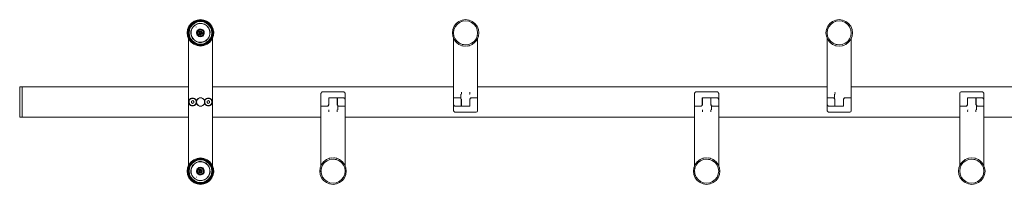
# Model space of a CAD drawing. Header units: millimetres. Extents: x -590 to 1010, y 80 to 217.
# Tile 1 of 2: x -590 to 227, y 80 to 217. Entities that reach past the tile are written whole.
import ezdxf

# ---------------------------------------------------------------- set-up
doc = ezdxf.new("R2010")
doc.units = ezdxf.units.MM
doc.header["$MEASUREMENT"] = 0
doc.layers.add('Border (ANSI)', color=7, linetype='Continuous', lineweight=0)
doc.layers.add('Visible (ANSI)', color=7, linetype='Continuous', lineweight=0)

msp = doc.modelspace()

# ---------------------------------------------------------------- linework, layer by layer
at = {"layer": 'Border (ANSI)', "color": 18, "lineweight": 0, "true_color": 0x000000}
msp.add_line((209.9, 142.2), (209.9, 142.04), dxfattribs=at)
at = {"layer": 'Visible (ANSI)', "color": 18, "lineweight": 0, "true_color": 0x000000}
for p, q in [((-431.7, 213.17), (-430.84, 212.14)), ((-227.02, 213.36), (-227.72, 212.53)), ((-224.98, 214.89), (-225.81, 214.29)), ((-222.62, 215.85), (-223.41, 215.54)), ((82.98, 213.36), (82.28, 212.53)), ((85.02, 214.89), (84.19, 214.29)), ((87.38, 215.85), (86.59, 215.54)), ((-430.84, 212.14), (-430.72, 211.9)), ((-210.78, 209.6), (-210.41, 208.58)), ((-210.34, 204.37), (-210.46, 203.53)), ((-210.21, 207.07), (-210.11, 206.06)), ((99.59, 208.58), (99.22, 209.6)), ((99.54, 203.53), (99.66, 204.37)), ((99.89, 206.06), (99.79, 207.07)), ((-230.1, 201.6), (-229.82, 201.14)), ((-230.1, 152.2), (-230.1, 201.6)), ((-229.04, 199.9), (-228.35, 198.97)), ((-228.35, 198.97), (-228.35, 198.97)), ((-227.21, 199.16), (-226.54, 198.63)), ((-226.62, 197.32), (-226.61, 197.31)), ((-225.19, 197.59), (-224.27, 197.18)), ((-222.85, 196.59), (-221.79, 196.4)), ((-213.58, 197.32), (-213.59, 197.31)), ((-211.85, 198.97), (-211.15, 199.9)), ((-211.85, 198.97), (-211.85, 198.97)), ((-210.38, 201.14), (-210.1, 201.6)), ((-210.1, 201.6), (-210.1, 152.2)), ((79.9, 201.6), (80.18, 201.14)), ((79.9, 152.2), (79.9, 201.6)), ((80.96, 199.9), (81.65, 198.97)), ((81.65, 198.97), (81.65, 198.97)), ((83.46, 198.63), (82.79, 199.16)), ((83.38, 197.32), (83.39, 197.31)), ((85.73, 197.18), (84.81, 197.59)), ((88.21, 196.4), (87.15, 196.59)), ((96.42, 197.32), (96.41, 197.31)), ((98.15, 198.97), (98.85, 199.9)), ((98.15, 198.97), (98.15, 198.97)), ((99.62, 201.14), (99.9, 201.6)), ((99.9, 201.6), (99.9, 152.2)), ((-218.78, 195.27), (-218.65, 195.28)), ((-218.71, 195.27), (-218.69, 195.27)), ((-218.69, 195.27), (-218.71, 195.27)), ((-216.02, 195.96), (-216.01, 195.97)), ((91.22, 195.27), (91.35, 195.28)), ((91.29, 195.27), (91.31, 195.27)), ((91.31, 195.27), (91.29, 195.27)), ((93.98, 195.96), (93.99, 195.97)), ((-588.1, 161.2), (-590.1, 161.2)), ((-590.1, 161.2), (-590.1, 136.2)), ((-588.1, 136.2), (-588.1, 161.2)), ((-450.1, 161.2), (-588.1, 161.2)), ((-588.1, 136.2), (-588.1, 161.2)), ((-230.1, 161.2), (-430.1, 161.2)), ((79.9, 161.2), (-210.1, 161.2)), ((519.9, 161.2), (99.9, 161.2)), ((-447.64, 148.2), (-447.55, 149.35)), ((-446.69, 147.54), (-447.64, 148.2)), ((-447.55, 149.35), (-446.51, 149.85)), ((-446.69, 147.54), (-445.65, 148.04)), ((-445.55, 149.19), (-446.51, 149.85)), ((-445.65, 148.04), (-445.55, 149.19)), ((-443.27, 150.1), (-443.48, 149.6)), ((-443.48, 147.79), (-443.27, 147.29)), ((-442.8, 150.87), (-443.13, 150.45)), ((-442.11, 151.52), (-442.57, 151.17)), ((-441.29, 151.96), (-441.85, 151.73)), ((-438.35, 151.73), (-438.91, 151.96)), ((-437.62, 151.17), (-438.08, 151.52)), ((-437.07, 150.45), (-437.39, 150.87)), ((-436.72, 149.6), (-436.92, 150.1)), ((-436.92, 147.29), (-436.72, 147.79)), ((-434.64, 148.2), (-434.55, 149.35)), ((-433.69, 147.54), (-434.64, 148.2)), ((-434.55, 149.35), (-433.51, 149.85)), ((-433.69, 147.54), (-432.65, 148.04)), ((-432.55, 149.19), (-433.51, 149.85)), ((-432.65, 148.04), (-432.55, 149.19)), ((-340.1, 148.72), (-340.1, 148.7)), ((-333.7, 152.2), (-326.5, 152.2)), ((-333.6, 150.9), (-333.7, 151)), ((-333.7, 149.4), (-333.6, 149.5)), ((-333.7, 147.94), (-333.6, 148.7)), ((-333.6, 148.7), (-333.69, 149.4)), ((-333.6, 150.9), (-333.6, 152.2)), ((-333.6, 148.7), (-333.6, 149.5)), ((-326.5, 149.46), (-326.6, 148.7)), ((-326.6, 148.7), (-326.5, 147.94)), ((-223.6, 148.7), (-223.7, 149.46)), ((-223.7, 147.94), (-223.6, 148.7)), ((-216.5, 149.46), (-216.6, 148.7)), ((-216.6, 148.7), (-216.5, 147.99)), ((-216.6, 148.7), (-216.6, 147.9)), ((-216.5, 148), (-216.6, 147.9)), ((-216.1, 151.8), (-216.2, 151.7)), ((-216.2, 151.7), (-216.1, 151.8)), ((-215.72, 152.05), (-215.94, 151.92)), ((-215.94, 151.92), (-215.72, 152.05)), ((-215.45, 152.15), (-215.53, 152.13)), ((-215.53, 152.13), (-215.45, 152.15)), ((-215.1, 152.2), (-214.6, 152.2)), ((-212.1, 152.2), (-210.9, 152.2)), ((-210.1, 148.68), (-210.1, 148.7)), ((-30.1, 148.72), (-30.1, 148.7)), ((-23.7, 152.2), (-16.5, 152.2)), ((-23.6, 150.9), (-23.7, 151)), ((-23.7, 149.4), (-23.6, 149.5)), ((-23.7, 147.94), (-23.6, 148.7)), ((-23.69, 149.4), (-23.6, 148.7)), ((-16.5, 149.46), (-16.6, 148.7)), ((-16.6, 148.7), (-16.5, 147.94)), ((86.4, 148.7), (86.3, 149.46)), ((86.3, 147.94), (86.4, 148.7)), ((93.5, 149.46), (93.4, 148.7)), ((93.4, 148.7), (93.5, 147.99)), ((93.4, 148.7), (93.4, 147.9)), ((93.5, 148), (93.4, 147.9)), ((93.9, 151.8), (93.8, 151.7)), ((93.8, 151.7), (93.9, 151.8)), ((94.28, 152.05), (94.06, 151.92)), ((94.06, 151.92), (94.28, 152.05)), ((94.55, 152.15), (94.47, 152.13)), ((94.47, 152.13), (94.55, 152.15)), ((94.9, 152.2), (95.4, 152.2)), ((97.9, 152.2), (99.1, 152.2)), ((99.9, 148.68), (99.9, 148.7)), ((189.9, 148.72), (189.9, 148.7)), ((196.3, 152.2), (203.5, 152.2)), ((196.4, 150.9), (196.3, 151)), ((196.3, 149.4), (196.4, 149.5)), ((196.3, 147.94), (196.4, 148.7)), ((196.4, 148.7), (196.31, 149.4)), ((196.4, 150.9), (196.4, 152.2)), ((196.4, 148.7), (196.4, 149.5)), ((203.5, 149.46), (203.4, 148.7)), ((203.4, 148.7), (203.5, 147.94)), ((-443.13, 146.94), (-442.8, 146.52)), ((-442.57, 146.22), (-442.11, 145.87)), ((-441.85, 145.66), (-441.29, 145.43)), ((-438.91, 145.43), (-438.35, 145.66)), ((-438.08, 145.87), (-437.62, 146.22)), ((-437.39, 146.52), (-437.07, 146.94)), ((-340.1, 95.8), (-340.1, 145.2)), ((-338.1, 145.2), (-339.3, 145.2)), ((-335.1, 145.2), (-335.6, 145.2)), ((-334.74, 145.24), (-334.67, 145.26)), ((-334.67, 145.26), (-334.74, 145.24)), ((-334.47, 145.35), (-334.25, 145.47)), ((-334.25, 145.47), (-334.47, 145.35)), ((-334.1, 145.59), (-333.99, 145.69)), ((-333.99, 145.69), (-334.1, 145.59)), ((-320.1, 145.2), (-320.1, 95.8)), ((-216.5, 145.2), (-223.7, 145.2)), ((-216.6, 146.5), (-216.6, 145.2)), ((-216.6, 146.5), (-216.5, 146.4)), ((-30.1, 95.8), (-30.1, 145.2)), ((-24.74, 145.24), (-24.67, 145.26)), ((-24.67, 145.26), (-24.74, 145.24)), ((-24.47, 145.35), (-24.25, 145.47)), ((-24.25, 145.47), (-24.47, 145.35)), ((-24.1, 145.59), (-23.99, 145.69)), ((-23.99, 145.69), (-24.1, 145.59)), ((-16.1, 145.59), (-16.2, 145.69)), ((-16.2, 145.69), (-16.1, 145.59)), ((-15.94, 145.47), (-15.72, 145.35)), ((-15.72, 145.35), (-15.94, 145.47)), ((-15.53, 145.26), (-15.45, 145.24)), ((-15.45, 145.24), (-15.53, 145.26)), ((-10.1, 145.2), (-10.1, 95.8)), ((93.5, 145.2), (86.3, 145.2)), ((93.4, 146.5), (93.4, 145.2)), ((93.4, 146.5), (93.5, 146.4)), ((189.9, 95.8), (189.9, 145.2)), ((191.9, 145.2), (190.7, 145.2)), ((194.9, 145.2), (194.4, 145.2)), ((195.26, 145.24), (195.33, 145.26)), ((195.33, 145.26), (195.26, 145.24)), ((195.53, 145.35), (195.75, 145.47)), ((195.75, 145.47), (195.53, 145.35)), ((195.9, 145.59), (196.01, 145.69)), ((196.01, 145.69), (195.9, 145.59)), ((209.9, 145.2), (209.9, 95.8)), ((-588.1, 136.2), (-590.1, 136.2)), ((-450.1, 136.2), (-588.1, 136.2)), ((-340.1, 136.2), (-430.1, 136.2)), ((-30.1, 136.2), (-320.1, 136.2)), ((189.9, 136.2), (-10.1, 136.2)), ((409.9, 136.2), (209.9, 136.2)), ((-338.35, 98.42), (-339.04, 97.49)), ((-338.35, 98.43), (-338.35, 98.42)), ((-336.62, 100.07), (-336.61, 100.08)), ((-334.17, 101.43), (-334.19, 101.42)), ((-331.42, 102.12), (-331.55, 102.11)), ((-331.48, 102.12), (-331.5, 102.12)), ((-331.5, 102.12), (-331.48, 102.12)), ((-328.41, 100.99), (-327.34, 100.8)), ((-325.92, 100.22), (-325, 99.8)), ((-323.65, 98.76), (-322.99, 98.24)), ((-323.58, 100.07), (-323.59, 100.08)), ((-321.85, 98.42), (-321.85, 98.43)), ((-321.15, 97.49), (-321.85, 98.42)), ((-28.35, 98.42), (-29.04, 97.49)), ((-28.35, 98.43), (-28.35, 98.42)), ((-26.62, 100.07), (-26.61, 100.08)), ((-24.17, 101.43), (-24.19, 101.42)), ((-21.42, 102.12), (-21.55, 102.11)), ((-21.5, 102.12), (-21.48, 102.12)), ((-18.41, 100.99), (-17.34, 100.8)), ((-15.92, 100.22), (-15, 99.8)), ((-13.65, 98.76), (-12.99, 98.24)), ((-13.59, 100.08), (-13.58, 100.07)), ((-11.85, 98.42), (-11.85, 98.43)), ((-11.15, 97.49), (-11.85, 98.42)), ((191.65, 98.42), (190.96, 97.49)), ((191.65, 98.43), (191.65, 98.42)), ((193.38, 100.07), (193.39, 100.08)), ((195.83, 101.43), (195.81, 101.42)), ((198.58, 102.12), (198.45, 102.11)), ((198.52, 102.12), (198.5, 102.12)), ((198.5, 102.12), (198.52, 102.12)), ((201.35, 102.11), (201.22, 102.12)), ((202.66, 100.8), (201.59, 100.99)), ((203.99, 101.42), (203.98, 101.43)), ((205, 99.8), (204.08, 100.22)), ((207.01, 98.24), (206.35, 98.76)), ((206.42, 100.07), (206.41, 100.08)), ((208.15, 98.42), (208.15, 98.43)), ((208.85, 97.49), (208.15, 98.42)), ((-339.82, 96.25), (-340.1, 95.8)), ((-340.08, 91.33), (-339.98, 90.33)), ((-339.73, 93.86), (-339.86, 93.02)), ((-320.1, 95.8), (-320.38, 96.25)), ((-30.1, 95.8), (-29.82, 96.25)), ((-30.08, 91.33), (-29.98, 90.33)), ((-29.73, 93.86), (-29.86, 93.02)), ((-10.38, 96.25), (-10.1, 95.8)), ((190.18, 96.25), (189.9, 95.8)), ((190.02, 90.33), (189.92, 91.33)), ((190.14, 93.02), (190.27, 93.86)), ((209.9, 95.8), (209.62, 96.25)), ((-443.53, 86.27), (-443.44, 86.21)), ((-339.78, 88.81), (-339.41, 87.79)), ((-327.57, 81.55), (-326.78, 81.86)), ((-325.21, 82.51), (-324.39, 83.1)), ((-323.17, 84.03), (-322.47, 84.86)), ((-29.78, 88.81), (-29.41, 87.79)), ((-16.78, 81.86), (-17.57, 81.55)), ((-14.39, 83.1), (-15.21, 82.51)), ((-12.47, 84.86), (-13.17, 84.03)), ((190.59, 87.79), (190.22, 88.81)), ((202.43, 81.55), (203.22, 81.86)), ((204.79, 82.51), (205.61, 83.1)), ((206.83, 84.03), (207.53, 84.86))]:
    msp.add_line(p, q, dxfattribs=at)
for points in [[(-429.1, 206.2), (-429.47, 209.04), (-430.57, 211.7), (-432.32, 213.97), (-434.6, 215.72), (-437.25, 216.82), (-440.1, 217.2), (-442.94, 216.82), (-445.6, 215.72), (-447.88, 213.97), (-449.62, 211.7), (-450.72, 209.04), (-451.1, 206.2), (-450.72, 203.35), (-449.62, 200.7), (-447.88, 198.42), (-445.6, 196.67), (-442.94, 195.57), (-440.1, 195.2), (-437.25, 195.57), (-434.6, 196.67), (-432.32, 198.42), (-430.57, 200.7), (-429.47, 203.35), (-429.1, 206.2)], [(-429.96, 208.91), (-429.6, 206.2), (-429.96, 203.48), (-431, 200.95), (-432.67, 198.77), (-434.85, 197.1), (-437.38, 196.05), (-440.1, 195.7), (-442.81, 196.05), (-445.35, 197.1), (-447.52, 198.77), (-449.19, 200.95), (-450.24, 203.48), (-450.6, 206.2), (-450.24, 208.91), (-449.19, 211.45), (-447.52, 213.62), (-445.35, 215.29), (-442.81, 216.34), (-440.1, 216.7), (-437.38, 216.34), (-434.85, 215.29), (-432.67, 213.62), (-431, 211.45), (-429.96, 208.91)], [(-431.47, 211.18), (-430.48, 208.77), (-430.14, 206.2), (-430.48, 203.62), (-431.47, 201.22), (-433.06, 199.15), (-435.12, 197.57), (-437.52, 196.58), (-440.1, 196.24), (-442.67, 196.58), (-445.08, 197.57), (-447.14, 199.15), (-448.72, 201.22), (-449.72, 203.62), (-450.06, 206.2), (-449.72, 208.77), (-448.72, 211.18), (-447.14, 213.24), (-445.08, 214.82), (-442.67, 215.82), (-440.1, 216.15), (-437.52, 215.82), (-435.12, 214.82), (-433.06, 213.24), (-431.47, 211.18)], [(-430.7, 206.2), (-431.02, 203.76), (-431.96, 201.5), (-433.45, 199.55), (-435.4, 198.06), (-437.66, 197.12), (-440.1, 196.8), (-442.53, 197.12), (-444.8, 198.06), (-446.74, 199.55), (-448.24, 201.5), (-449.18, 203.76), (-449.5, 206.2), (-449.18, 208.63), (-448.24, 210.9), (-446.74, 212.84), (-444.8, 214.34), (-442.53, 215.28), (-440.1, 215.6), (-437.66, 215.28), (-435.4, 214.34), (-433.45, 212.84), (-431.96, 210.9), (-431.02, 208.63), (-430.7, 206.2)], [(-449.47, 211.9), (-449.35, 212.14), (-448.49, 213.17)], [(-441.42, 198.31), (-443.41, 198.92), (-445.18, 200.02), (-446.61, 201.55), (-447.59, 203.39), (-448.06, 205.43), (-447.99, 207.51), (-447.38, 209.51), (-446.27, 211.28), (-444.74, 212.71), (-442.9, 213.69), (-440.87, 214.16), (-438.78, 214.09), (-436.78, 213.48), (-435.01, 212.37), (-433.59, 210.84), (-432.6, 209), (-432.13, 206.96), (-432.21, 204.88), (-432.82, 202.88), (-433.92, 201.11), (-435.45, 199.68), (-437.29, 198.7), (-439.33, 198.23), (-441.42, 198.31)], [(-439.35, 198.43), (-441.38, 198.5), (-443.33, 199.1), (-445.06, 200.18), (-446.45, 201.66), (-447.4, 203.46), (-447.86, 205.45), (-447.79, 207.48), (-447.2, 209.43), (-446.12, 211.16), (-444.63, 212.54), (-442.83, 213.5), (-440.85, 213.96), (-438.81, 213.89), (-436.86, 213.29), (-435.14, 212.22), (-433.75, 210.73), (-432.79, 208.93), (-432.33, 206.95), (-432.4, 204.91), (-433, 202.96), (-434.08, 201.24), (-435.57, 199.85), (-437.36, 198.89), (-439.35, 198.43)], [(-447.72, 214.09), (-447.6, 214.24), (-446.39, 215.12)], [(-445.48, 215.77), (-445.37, 215.85), (-443.75, 216.49)], [(-442.88, 216.83), (-442.82, 216.85), (-440.1, 217.2), (-437.38, 216.85), (-437.31, 216.83)], [(-436.45, 216.49), (-434.82, 215.85), (-434.71, 215.77)], [(-433.81, 215.12), (-432.6, 214.24), (-432.47, 214.09)], [(-209.1, 206.18), (-209.47, 203.33), (-210.57, 200.68), (-212.32, 198.4), (-214.6, 196.65), (-217.25, 195.55), (-220.1, 195.18), (-222.94, 195.55), (-225.6, 196.65), (-227.88, 198.4), (-229.62, 200.68), (-230.72, 203.33), (-231.1, 206.18), (-230.72, 209.03), (-229.62, 211.68), (-227.88, 213.96), (-225.6, 215.7), (-222.94, 216.8), (-220.1, 217.18), (-217.25, 216.8), (-214.6, 215.7), (-212.32, 213.96), (-210.57, 211.68), (-209.47, 209.03), (-209.1, 206.18)], [(-210.44, 208.77), (-210.1, 206.18), (-210.44, 203.59), (-211.44, 201.18), (-213.03, 199.11), (-215.1, 197.52), (-217.51, 196.52), (-220.1, 196.18), (-222.69, 196.52), (-225.1, 197.52), (-227.17, 199.11), (-228.76, 201.18), (-229.76, 203.59), (-230.1, 206.18), (-229.76, 208.77), (-228.76, 211.18), (-227.17, 213.25), (-225.1, 214.84), (-222.69, 215.84), (-220.1, 216.18), (-217.51, 215.84), (-215.1, 214.84), (-213.03, 213.25), (-211.44, 211.18), (-210.44, 208.77)], [(79.28, 209.03), (78.9, 206.18), (79.28, 203.33), (80.38, 200.68), (82.12, 198.4), (84.4, 196.65), (87.06, 195.55), (89.9, 195.18), (92.75, 195.55), (95.4, 196.65), (97.68, 198.4), (99.43, 200.68), (100.53, 203.33), (100.9, 206.18), (100.53, 209.03), (99.43, 211.68), (97.68, 213.96), (95.4, 215.7), (92.75, 216.8), (89.9, 217.18), (87.06, 216.8), (84.4, 215.7), (82.12, 213.96), (80.38, 211.68), (79.28, 209.03)], [(79.9, 206.18), (80.24, 208.77), (81.24, 211.18), (82.83, 213.25), (84.9, 214.84), (87.31, 215.84), (89.9, 216.18), (92.49, 215.84), (94.9, 214.84), (96.97, 213.25), (98.56, 211.18), (99.56, 208.77), (99.9, 206.18), (99.56, 203.59), (98.56, 201.18), (96.97, 199.11), (94.9, 197.52), (92.49, 196.52), (89.9, 196.18), (87.31, 196.52), (84.9, 197.52), (82.83, 199.11), (81.24, 201.18), (80.24, 203.59), (79.9, 206.18)], [(-451.05, 206.57), (-451.07, 206.97), (-450.85, 208.1)], [(-450.78, 203.78), (-450.92, 204.23), (-450.98, 205.29)], [(-450.6, 209.33), (-450.54, 209.66), (-450, 210.78)], [(-443.57, 211.09), (-443.58, 211.08), (-443.72, 210.98)], [(-438.98, 203.2), (-439.79, 203.01), (-440.62, 203.04), (-441.42, 203.28), (-442.13, 203.73), (-442.7, 204.34), (-443.09, 205.07), (-443.28, 205.89), (-443.25, 206.72), (-443.01, 207.52), (-442.57, 208.23), (-441.96, 208.8), (-441.22, 209.19), (-440.4, 209.38), (-439.57, 209.35), (-438.77, 209.11), (-438.06, 208.67), (-437.49, 208.05), (-437.1, 207.32), (-436.91, 206.5), (-436.94, 205.67), (-437.19, 204.87), (-437.63, 204.16), (-438.24, 203.59), (-438.98, 203.2)], [(-438.35, 203.75), (-439.05, 203.39), (-439.81, 203.21), (-440.59, 203.24), (-441.34, 203.47), (-442, 203.88), (-442.54, 204.45), (-442.91, 205.14), (-443.08, 205.91), (-443.06, 206.69), (-442.83, 207.44), (-442.41, 208.1), (-441.84, 208.64), (-441.15, 209.01), (-440.39, 209.18), (-439.6, 209.15), (-438.85, 208.93), (-438.19, 208.51), (-437.66, 207.94), (-437.29, 207.25), (-437.11, 206.48), (-437.14, 205.7), (-437.37, 204.95), (-437.78, 204.29), (-438.35, 203.75)], [(-438.94, 203.98), (-439.55, 203.76), (-440.2, 203.7), (-440.84, 203.81), (-441.44, 204.08), (-441.94, 204.5), (-442.31, 205.04), (-442.54, 205.65), (-442.6, 206.3), (-442.48, 206.94), (-442.21, 207.53), (-441.79, 208.03), (-441.26, 208.41), (-440.64, 208.64), (-439.99, 208.69), (-439.35, 208.58), (-438.76, 208.31), (-438.26, 207.89), (-437.88, 207.36), (-437.66, 206.74), (-437.6, 206.09), (-437.71, 205.45), (-437.99, 204.86), (-438.4, 204.36), (-438.94, 203.98)], [(-442.34, 207.04), (-442.47, 206.55), (-442.49, 206.04), (-442.41, 205.54)], [(-439.4, 204.87), (-439.08, 205.09), (-438.83, 205.39), (-438.67, 205.75), (-438.6, 206.13), (-438.63, 206.52), (-438.77, 206.89), (-438.99, 207.21), (-439.29, 207.46), (-439.65, 207.63), (-440.04, 207.69), (-440.43, 207.66), (-440.79, 207.52), (-441.11, 207.3), (-441.36, 207), (-441.53, 206.64), (-441.6, 206.26), (-441.56, 205.87), (-441.43, 205.5), (-441.2, 205.18), (-440.9, 204.93), (-440.54, 204.76), (-440.16, 204.7), (-439.77, 204.73), (-439.4, 204.87)], [(-439.63, 205.31), (-439.42, 205.46), (-439.25, 205.66), (-439.14, 205.9), (-439.1, 206.15), (-439.12, 206.41), (-439.21, 206.66), (-439.36, 206.87), (-439.56, 207.04), (-439.8, 207.15), (-440.06, 207.19), (-440.32, 207.17), (-440.56, 207.08), (-440.77, 206.93), (-440.94, 206.73), (-441.05, 206.49), (-441.1, 206.24), (-441.07, 205.98), (-440.98, 205.73), (-440.83, 205.52), (-440.63, 205.35), (-440.4, 205.24), (-440.14, 205.2), (-439.88, 205.22), (-439.63, 205.31)], [(-440.59, 206.54), (-440.66, 206.4), (-440.69, 206.25), (-440.69, 206.09), (-440.64, 205.94), (-440.56, 205.81), (-440.44, 205.71), (-440.3, 205.63), (-440.15, 205.6), (-439.99, 205.6), (-439.85, 205.65), (-439.71, 205.74), (-439.61, 205.85), (-439.53, 205.99), (-439.5, 206.14), (-439.51, 206.3), (-439.55, 206.45), (-439.64, 206.58), (-439.75, 206.69), (-439.89, 206.76), (-440.04, 206.79), (-440.2, 206.79), (-440.35, 206.74), (-440.48, 206.66), (-440.59, 206.54)], [(-437.85, 205.35), (-437.72, 205.84), (-437.7, 206.35), (-437.79, 206.85)], [(-430.19, 210.78), (-429.66, 209.66), (-429.59, 209.33)], [(-429.22, 205.29), (-429.27, 204.23), (-429.41, 203.78)], [(-429.35, 208.1), (-429.12, 206.97), (-429.15, 206.57)], [(-450.39, 94.84), (-450.1, 95.78), (-450.1, 201.61), (-450.39, 202.55)], [(-429.8, 202.55), (-430.1, 201.61), (-430.1, 95.78), (-429.8, 94.84)], [(-229.04, 199.9), (-228.63, 199.23), (-228.34, 198.96)], [(-227.95, 198.48), (-227.88, 198.4), (-227.84, 198.37)], [(-226.67, 197.37), (-226.61, 197.32), (-226.56, 197.29)], [(-213.63, 197.29), (-213.58, 197.32), (-213.53, 197.37)], [(-212.35, 198.37), (-212.32, 198.4), (-212.24, 198.48)], [(-211.85, 198.96), (-211.57, 199.23), (-211.15, 199.9)], [(80.96, 199.9), (81.37, 199.23), (81.66, 198.96)], [(82.05, 198.48), (82.12, 198.4), (82.16, 198.37)], [(83.33, 197.37), (83.39, 197.32), (83.44, 197.29)], [(96.37, 197.29), (96.42, 197.32), (96.47, 197.37)], [(97.65, 198.37), (97.68, 198.4), (97.76, 198.48)], [(98.15, 198.96), (98.43, 199.23), (98.85, 199.9)], [(-224.26, 196.01), (-224.18, 195.96), (-224.11, 195.95)], [(-223.26, 195.64), (-222.94, 195.55), (-222.63, 195.47)], [(-221.56, 195.29), (-221.49, 195.27), (-221.4, 195.27)], [(-218.79, 195.27), (-218.71, 195.27), (-218.63, 195.29)], [(-217.56, 195.47), (-217.25, 195.55), (-216.94, 195.64)], [(-216.08, 195.95), (-216.01, 195.96), (-215.94, 196.01)], [(85.74, 196.01), (85.82, 195.96), (85.89, 195.95)], [(86.74, 195.64), (87.06, 195.55), (87.37, 195.47)], [(88.44, 195.29), (88.51, 195.27), (88.6, 195.27)], [(91.21, 195.27), (91.29, 195.27), (91.37, 195.29)], [(92.44, 195.47), (92.75, 195.55), (93.06, 195.64)], [(93.92, 195.95), (93.99, 195.96), (94.06, 196.01)], [(-320.1, 145.2), (-320.1, 155.7), (-320.15, 156.08), (-320.3, 156.45), (-320.54, 156.76), (-320.85, 156.99), (-321.21, 157.14), (-321.6, 157.2), (-338.6, 157.2), (-338.99, 157.14), (-339.35, 156.99), (-339.66, 156.76), (-339.9, 156.45), (-340.05, 156.08), (-340.1, 155.7), (-340.1, 145.2)], [(-223.46, 155.24), (-223.48, 155.29), (-223.6, 156.2), (-223.49, 157.01)], [(-216.74, 155.24), (-216.72, 155.29), (-216.6, 156.2), (-216.7, 157.01)], [(-10.1, 145.2), (-10.1, 155.7), (-10.15, 156.08), (-10.3, 156.45), (-10.54, 156.76), (-10.85, 156.99), (-11.21, 157.14), (-11.6, 157.2), (-28.6, 157.2), (-28.99, 157.14), (-29.35, 156.99), (-29.66, 156.76), (-29.9, 156.45), (-30.05, 156.08), (-30.1, 155.7), (-30.1, 145.2)], [(86.54, 155.24), (86.52, 155.29), (86.4, 156.2), (86.51, 157.01)], [(86.54, 155.24), (86.52, 155.29), (86.4, 156.2), (86.51, 157.01)], [(209.9, 145.2), (209.9, 155.7), (209.85, 156.08), (209.7, 156.45), (209.46, 156.76), (209.15, 156.99), (208.79, 157.14), (208.4, 157.2), (191.4, 157.2), (191.01, 157.14), (190.65, 156.99), (190.34, 156.76), (190.1, 156.45), (189.95, 156.08), (189.9, 155.7), (189.9, 145.2)], [(-443.48, 149.61), (-443.82, 150.38), (-444.34, 151.03), (-445.02, 151.54), (-445.8, 151.85), (-446.64, 151.95), (-447.47, 151.83), (-448.24, 151.5), (-448.91, 150.98), (-449.42, 150.31), (-449.74, 149.53), (-449.85, 148.7), (-449.74, 147.86), (-449.42, 147.08), (-448.91, 146.41), (-448.24, 145.89), (-447.47, 145.57), (-446.64, 145.45), (-445.8, 145.55), (-445.02, 145.86), (-444.34, 146.36), (-443.82, 147.02), (-443.48, 147.79)], [(-448.3, 146.22), (-447.6, 145.87), (-446.83, 145.71), (-446.05, 145.75), (-445.31, 145.99), (-444.65, 146.41), (-444.12, 147), (-443.77, 147.69), (-443.61, 148.46), (-443.65, 149.24), (-443.89, 149.99), (-444.32, 150.64), (-444.9, 151.17), (-445.6, 151.52), (-446.36, 151.69), (-447.14, 151.65), (-447.89, 151.4), (-448.55, 150.98), (-449.07, 150.39), (-449.43, 149.7), (-449.59, 148.93), (-449.55, 148.15), (-449.3, 147.4), (-448.88, 146.75), (-448.3, 146.22)], [(-447.64, 148.2), (-447.62, 148.5), (-447.61, 148.54)], [(-446.69, 147.54), (-446.94, 147.72), (-447.16, 147.87)], [(-443.48, 149.61), (-443.57, 149.16), (-443.59, 148.93), (-443.6, 148.7), (-443.59, 148.46), (-443.57, 148.23), (-443.48, 147.79)], [(-443.48, 149.6), (-443.6, 148.7), (-443.48, 147.79)], [(-436.72, 149.61), (-437.07, 150.45), (-437.62, 151.17), (-438.35, 151.73), (-439.19, 152.08), (-440.1, 152.2), (-441, 152.08), (-441.85, 151.73), (-442.57, 151.17), (-443.13, 150.45), (-443.48, 149.61)], [(-443.48, 147.79), (-443.13, 146.94), (-442.57, 146.22), (-441.85, 145.66), (-441, 145.31), (-440.1, 145.2), (-439.19, 145.31), (-438.35, 145.66), (-437.62, 146.22), (-437.07, 146.94), (-436.72, 147.79)], [(-439.97, 145.21), (-440.75, 145.32), (-441.6, 145.66), (-442.32, 146.22), (-442.88, 146.95), (-443.23, 147.79), (-443.35, 148.7), (-443.23, 149.6), (-442.88, 150.45), (-442.32, 151.17), (-441.6, 151.73), (-440.75, 152.08), (-439.97, 152.18)], [(-439.19, 152.08), (-440.1, 152.2), (-441, 152.08)], [(-436.72, 149.61), (-436.38, 150.38), (-435.85, 151.03), (-435.18, 151.54), (-434.39, 151.85), (-433.56, 151.95), (-432.73, 151.83), (-431.95, 151.5), (-431.29, 150.98), (-430.78, 150.31), (-430.46, 149.53), (-430.35, 148.7), (-430.46, 147.86), (-430.78, 147.08), (-431.29, 146.41), (-431.95, 145.89), (-432.73, 145.57), (-433.56, 145.45), (-434.39, 145.55), (-435.18, 145.86), (-435.85, 146.36), (-436.38, 147.02), (-436.72, 147.79)], [(-436.72, 147.79), (-436.63, 148.23), (-436.6, 148.46), (-436.6, 148.7), (-436.6, 148.93), (-436.63, 149.16), (-436.72, 149.61)], [(-436.72, 147.79), (-436.6, 148.7), (-436.72, 149.6)], [(-433.83, 145.71), (-433.05, 145.75), (-432.31, 145.99), (-431.65, 146.41), (-431.12, 147), (-430.77, 147.69), (-430.61, 148.46), (-430.65, 149.24), (-430.89, 149.99), (-431.32, 150.64), (-431.9, 151.17), (-432.6, 151.52), (-433.36, 151.69), (-434.14, 151.65), (-434.89, 151.4), (-435.55, 150.98), (-436.07, 150.39), (-436.43, 149.7), (-436.59, 148.93), (-436.55, 148.15), (-436.3, 147.4), (-435.88, 146.75), (-435.3, 146.22), (-434.6, 145.87), (-433.83, 145.71)], [(-433.51, 149.85), (-433.26, 149.67), (-433.03, 149.52)], [(-432.55, 149.19), (-432.58, 148.89), (-432.58, 148.86)], [(-340.1, 145.2), (-335.1, 145.2), (-334.71, 145.25), (-334.35, 145.4), (-334.04, 145.64), (-333.8, 145.95), (-333.65, 146.31), (-333.6, 146.7), (-333.6, 150.7), (-333.6, 151.08), (-333.6, 151.45), (-333.6, 151.76), (-333.6, 151.99), (-333.6, 152.14), (-333.6, 152.2), (-333.6, 152.2)], [(-333.7, 152.2), (-333.7, 146.7), (-333.75, 146.31), (-333.9, 145.95), (-334.14, 145.64), (-334.45, 145.4), (-334.81, 145.25), (-335.2, 145.2), (-340.1, 145.2)], [(-326.6, 152.2), (-326.6, 152.14), (-326.6, 151.99), (-326.6, 151.76), (-326.6, 151.45), (-326.6, 151.08), (-326.6, 150.7), (-326.6, 146.7), (-326.55, 146.31), (-326.4, 145.95), (-326.16, 145.64), (-325.85, 145.4), (-325.49, 145.25), (-325.1, 145.2), (-320.1, 145.2)], [(-320.1, 148.7), (-320.1, 150.7), (-320.15, 151.08), (-320.3, 151.45), (-320.54, 151.76), (-320.85, 151.99), (-321.21, 152.14), (-321.6, 152.2), (-326.5, 152.2)], [(-326.5, 152.2), (-326.5, 146.7), (-326.45, 146.31), (-326.3, 145.95), (-326.06, 145.64), (-325.75, 145.4), (-325.39, 145.25), (-325, 145.2), (-320.1, 145.2)], [(-223.6, 145.2), (-223.6, 145.25), (-223.6, 145.4), (-223.6, 145.64), (-223.6, 145.95), (-223.6, 146.31), (-223.6, 146.7), (-223.6, 150.7), (-223.65, 151.08), (-223.8, 151.45), (-224.04, 151.76), (-224.35, 151.99), (-224.71, 152.14), (-225.1, 152.2), (-230.1, 152.2)], [(-230.1, 152.2), (-230.1, 141.7), (-230.05, 141.31), (-229.9, 140.95), (-229.66, 140.64), (-229.35, 140.4), (-228.99, 140.25), (-228.6, 140.2), (-211.6, 140.2), (-211.21, 140.25), (-210.85, 140.4), (-210.54, 140.64), (-210.3, 140.95), (-210.15, 141.31), (-210.1, 141.7), (-210.1, 152.2)], [(-223.7, 145.2), (-223.7, 150.7), (-223.75, 151.08), (-223.9, 151.45), (-224.14, 151.76), (-224.45, 151.99), (-224.81, 152.14), (-225.2, 152.2), (-230.1, 152.2)], [(-230.1, 148.7), (-230.1, 146.7), (-230.05, 146.31), (-229.9, 145.95), (-229.66, 145.64), (-229.35, 145.4), (-228.99, 145.25), (-228.6, 145.2), (-223.7, 145.2)], [(-225.1, 152.2), (-224.73, 152.2), (-224.48, 152.2), (-224.4, 152.2), (-224.32, 152.21), (-224.25, 152.24), (-224.19, 152.28), (-224.14, 152.35), (-224.11, 152.42), (-224.1, 152.5), (-224.1, 155.2)], [(-210.1, 152.2), (-215.1, 152.2), (-215.49, 152.14), (-215.85, 151.99), (-216.16, 151.76), (-216.4, 151.45), (-216.55, 151.08), (-216.6, 150.7), (-216.6, 146.7), (-216.6, 146.31), (-216.6, 145.95), (-216.6, 145.64), (-216.6, 145.4), (-216.6, 145.25), (-216.6, 145.2), (-216.6, 145.2)], [(-216.5, 145.2), (-216.5, 150.7), (-216.45, 151.08), (-216.3, 151.45), (-216.06, 151.76), (-215.75, 151.99), (-215.39, 152.14), (-215, 152.2), (-210.1, 152.2)], [(-23.6, 152.2), (-23.6, 152.14), (-23.6, 151.99), (-23.6, 151.76), (-23.6, 151.45), (-23.6, 151.08), (-23.6, 150.7), (-23.6, 146.7), (-23.65, 146.31), (-23.8, 145.95), (-24.04, 145.64), (-24.35, 145.4), (-24.71, 145.25), (-25.1, 145.2), (-30.1, 145.2)], [(-23.7, 152.2), (-23.7, 146.7), (-23.75, 146.31), (-23.9, 145.95), (-24.14, 145.64), (-24.45, 145.4), (-24.81, 145.25), (-25.2, 145.2), (-30.1, 145.2)], [(-16.6, 152.2), (-16.6, 152.14), (-16.6, 151.99), (-16.6, 151.76), (-16.6, 151.45), (-16.6, 151.08), (-16.6, 150.7), (-16.6, 146.7), (-16.55, 146.31), (-16.4, 145.95), (-16.16, 145.64), (-15.85, 145.4), (-15.49, 145.25), (-15.1, 145.2), (-10.1, 145.2)], [(-10.1, 148.7), (-10.1, 150.7), (-10.15, 151.08), (-10.3, 151.45), (-10.54, 151.76), (-10.85, 151.99), (-11.21, 152.14), (-11.6, 152.2), (-16.5, 152.2)], [(-16.5, 152.2), (-16.5, 146.7), (-16.45, 146.31), (-16.3, 145.95), (-16.06, 145.64), (-15.75, 145.4), (-15.39, 145.25), (-15, 145.2), (-10.1, 145.2)], [(86.4, 145.2), (86.4, 145.25), (86.4, 145.4), (86.4, 145.64), (86.4, 145.95), (86.4, 146.31), (86.4, 146.7), (86.4, 150.7), (86.35, 151.08), (86.2, 151.45), (85.96, 151.76), (85.65, 151.99), (85.29, 152.14), (84.9, 152.2), (79.9, 152.2)], [(79.9, 152.2), (79.9, 141.7), (79.95, 141.31), (80.1, 140.95), (80.34, 140.64), (80.65, 140.4), (81.01, 140.25), (81.4, 140.2), (98.4, 140.2), (98.79, 140.25), (99.15, 140.4), (99.46, 140.64), (99.7, 140.95), (99.85, 141.31), (99.9, 141.7), (99.9, 152.2)], [(86.3, 145.2), (86.3, 150.7), (86.25, 151.08), (86.1, 151.45), (85.86, 151.76), (85.55, 151.99), (85.19, 152.14), (84.8, 152.2), (79.9, 152.2)], [(79.9, 148.7), (79.9, 146.7), (79.95, 146.31), (80.1, 145.95), (80.34, 145.64), (80.65, 145.4), (81.01, 145.25), (81.4, 145.2), (86.3, 145.2)], [(84.9, 152.2), (85.27, 152.2), (85.52, 152.2), (85.6, 152.2), (85.68, 152.21), (85.75, 152.24), (85.81, 152.28), (85.86, 152.35), (85.89, 152.42), (85.9, 152.5), (85.9, 155.2)], [(99.9, 152.2), (94.9, 152.2), (94.51, 152.14), (94.15, 151.99), (93.84, 151.76), (93.6, 151.45), (93.45, 151.08), (93.4, 150.7), (93.4, 146.7), (93.4, 146.31), (93.4, 145.95), (93.4, 145.64), (93.4, 145.4), (93.4, 145.25), (93.4, 145.2), (93.4, 145.2)], [(93.5, 145.2), (93.5, 150.7), (93.55, 151.08), (93.7, 151.45), (93.94, 151.76), (94.25, 151.99), (94.61, 152.14), (95, 152.2), (99.9, 152.2)], [(189.9, 145.2), (194.9, 145.2), (195.29, 145.25), (195.65, 145.4), (195.96, 145.64), (196.2, 145.95), (196.35, 146.31), (196.4, 146.7), (196.4, 150.7), (196.4, 151.08), (196.4, 151.45), (196.4, 151.76), (196.4, 151.99), (196.4, 152.14), (196.4, 152.2), (196.4, 152.2)], [(196.3, 152.2), (196.3, 146.7), (196.25, 146.31), (196.1, 145.95), (195.86, 145.64), (195.55, 145.4), (195.19, 145.25), (194.8, 145.2), (189.9, 145.2)], [(203.4, 152.2), (203.4, 152.14), (203.4, 151.99), (203.4, 151.76), (203.4, 151.45), (203.4, 151.08), (203.4, 150.7), (203.4, 146.7), (203.45, 146.31), (203.6, 145.95), (203.84, 145.64), (204.15, 145.4), (204.51, 145.25), (204.9, 145.2), (209.9, 145.2)], [(209.9, 148.7), (209.9, 150.7), (209.85, 151.08), (209.7, 151.45), (209.46, 151.76), (209.15, 151.99), (208.79, 152.14), (208.4, 152.2), (203.5, 152.2)], [(203.5, 152.2), (203.5, 146.7), (203.55, 146.31), (203.7, 145.95), (203.94, 145.64), (204.25, 145.4), (204.61, 145.25), (205, 145.2), (209.9, 145.2)], [(-441, 145.32), (-440.1, 145.2), (-439.19, 145.32)], [(-333.46, 142.15), (-333.48, 142.1), (-333.6, 141.2), (-333.49, 140.38)], [(-326.74, 142.15), (-326.72, 142.1), (-326.6, 141.2), (-326.7, 140.38)], [(-325.1, 145.2), (-325.47, 145.2), (-325.71, 145.2), (-325.8, 145.2), (-325.87, 145.19), (-325.95, 145.16), (-326.01, 145.11), (-326.06, 145.05), (-326.09, 144.97), (-326.1, 144.9), (-326.1, 142.2)], [(-23.46, 142.15), (-23.48, 142.1), (-23.6, 141.2), (-23.49, 140.38)], [(-16.74, 142.15), (-16.72, 142.1), (-16.6, 141.2), (-16.7, 140.38)], [(-15.1, 145.2), (-15.47, 145.2), (-15.71, 145.2), (-15.8, 145.2), (-15.87, 145.19), (-15.95, 145.16), (-16.01, 145.11), (-16.06, 145.05), (-16.09, 144.97), (-16.1, 144.9), (-16.1, 142.2)], [(196.54, 142.15), (196.52, 142.1), (196.4, 141.2), (196.51, 140.38)], [(203.26, 142.15), (203.28, 142.1), (203.4, 141.2), (203.3, 140.38)], [(204.9, 145.2), (204.53, 145.2), (204.29, 145.2), (204.2, 145.2), (204.13, 145.19), (204.05, 145.16), (203.99, 145.11), (203.94, 145.05), (203.91, 144.97), (203.9, 144.9), (203.9, 142.2)], [(-429.1, 91.2), (-429.47, 88.35), (-430.57, 85.7), (-432.32, 83.42), (-434.6, 81.67), (-437.25, 80.57), (-440.1, 80.2), (-442.94, 80.57), (-445.6, 81.67), (-447.88, 83.42), (-449.62, 85.7), (-450.72, 88.35), (-451.1, 91.2), (-450.72, 94.04), (-449.62, 96.7), (-447.88, 98.97), (-445.6, 100.72), (-442.94, 101.82), (-440.1, 102.2), (-437.25, 101.82), (-434.6, 100.72), (-432.32, 98.97), (-430.57, 96.7), (-429.47, 94.04), (-429.1, 91.2)], [(-429.96, 93.91), (-429.6, 91.2), (-429.96, 88.48), (-431, 85.95), (-432.67, 83.77), (-434.85, 82.1), (-437.38, 81.05), (-440.1, 80.7), (-442.81, 81.05), (-445.35, 82.1), (-447.52, 83.77), (-449.19, 85.95), (-450.24, 88.48), (-450.6, 91.2), (-450.24, 93.91), (-449.19, 96.45), (-447.52, 98.62), (-445.35, 100.29), (-442.81, 101.34), (-440.1, 101.7), (-437.38, 101.34), (-434.85, 100.29), (-432.67, 98.62), (-431, 96.45), (-429.96, 93.91)], [(-431.47, 96.18), (-430.48, 93.77), (-430.14, 91.2), (-430.48, 88.62), (-431.47, 86.22), (-433.06, 84.15), (-435.12, 82.57), (-437.52, 81.58), (-440.1, 81.24), (-442.67, 81.58), (-445.08, 82.57), (-447.14, 84.15), (-448.72, 86.22), (-449.72, 88.62), (-450.06, 91.2), (-449.72, 93.77), (-448.72, 96.18), (-447.14, 98.24), (-445.08, 99.82), (-442.67, 100.82), (-440.1, 101.15), (-437.52, 100.82), (-435.12, 99.82), (-433.06, 98.24), (-431.47, 96.18)], [(-431.02, 88.76), (-430.7, 91.2), (-431.02, 93.63), (-431.96, 95.9), (-433.45, 97.84), (-435.4, 99.34), (-437.66, 100.28), (-440.1, 100.6), (-442.53, 100.28), (-444.8, 99.34), (-446.74, 97.84), (-448.24, 95.9), (-449.18, 93.63), (-449.5, 91.2), (-449.18, 88.76), (-448.24, 86.5), (-446.74, 84.55), (-444.8, 83.06), (-442.53, 82.12), (-440.1, 81.8), (-437.66, 82.12), (-435.4, 83.06), (-433.45, 84.55), (-431.96, 86.5), (-431.02, 88.76)], [(-446.61, 95.84), (-445.18, 97.37), (-443.41, 98.48), (-441.42, 99.09), (-439.33, 99.16), (-437.29, 98.69), (-435.45, 97.71), (-433.92, 96.28), (-432.82, 94.51), (-432.21, 92.51), (-432.13, 90.43), (-432.6, 88.39), (-433.59, 86.55), (-435.01, 85.02), (-436.78, 83.92), (-438.78, 83.31), (-440.87, 83.23), (-442.9, 83.7), (-444.74, 84.68), (-446.27, 86.11), (-447.38, 87.88), (-447.99, 89.88), (-448.06, 91.96), (-447.59, 94), (-446.61, 95.84)], [(-447.4, 93.93), (-446.45, 95.73), (-445.06, 97.22), (-443.33, 98.29), (-441.38, 98.89), (-439.35, 98.96), (-437.36, 98.5), (-435.57, 97.54), (-434.08, 96.16), (-433, 94.43), (-432.4, 92.48), (-432.33, 90.45), (-432.79, 88.46), (-433.75, 86.66), (-435.14, 85.18), (-436.86, 84.1), (-438.81, 83.5), (-440.85, 83.43), (-442.83, 83.89), (-444.63, 84.85), (-446.12, 86.24), (-447.2, 87.96), (-447.79, 89.91), (-447.86, 91.95), (-447.4, 93.93)], [(-340.72, 94.06), (-339.62, 96.71), (-337.88, 98.99), (-335.6, 100.74), (-332.94, 101.84), (-330.1, 102.21), (-327.25, 101.84), (-324.6, 100.74), (-322.32, 98.99), (-320.57, 96.71), (-319.47, 94.06), (-319.1, 91.21), (-319.47, 88.37), (-320.57, 85.71), (-322.32, 83.44), (-324.6, 81.69), (-327.25, 80.59), (-330.1, 80.21), (-332.94, 80.59), (-335.6, 81.69), (-337.88, 83.44), (-339.62, 85.71), (-340.72, 88.37), (-341.1, 91.21), (-340.72, 94.06)], [(-339.76, 93.8), (-340.1, 91.21), (-339.76, 88.63), (-338.76, 86.21), (-337.17, 84.14), (-335.1, 82.55), (-332.69, 81.55), (-330.1, 81.21), (-327.51, 81.55), (-325.1, 82.55), (-323.03, 84.14), (-321.44, 86.21), (-320.44, 88.63), (-320.1, 91.21), (-320.44, 93.8), (-321.44, 96.21), (-323.03, 98.28), (-325.1, 99.87), (-327.51, 100.87), (-330.1, 101.21), (-332.69, 100.87), (-335.1, 99.87), (-337.17, 98.28), (-338.76, 96.21), (-339.76, 93.8)], [(-338.34, 98.43), (-338.63, 98.16), (-339.04, 97.49)], [(-337.84, 99.02), (-337.88, 98.99), (-337.95, 98.91)], [(-336.56, 100.1), (-336.61, 100.08), (-336.67, 100.03)], [(-334.11, 101.45), (-334.18, 101.43), (-334.26, 101.38)], [(-332.63, 101.92), (-332.94, 101.84), (-333.26, 101.75)], [(-331.4, 102.12), (-331.49, 102.12), (-331.56, 102.11)], [(-328.63, 102.11), (-328.71, 102.12), (-328.79, 102.12)], [(-326.94, 101.75), (-327.25, 101.84), (-327.56, 101.92)], [(-325.94, 101.38), (-326.01, 101.43), (-326.08, 101.45)], [(-323.53, 100.02), (-323.58, 100.08), (-323.63, 100.1)], [(-322.24, 98.91), (-322.32, 98.99), (-322.35, 99.02)], [(-321.15, 97.49), (-321.57, 98.16), (-321.85, 98.43)], [(-9.1, 91.21), (-9.47, 88.37), (-10.57, 85.71), (-12.32, 83.44), (-14.6, 81.69), (-17.25, 80.59), (-20.1, 80.21), (-22.94, 80.59), (-25.6, 81.69), (-27.88, 83.44), (-29.62, 85.71), (-30.72, 88.37), (-31.1, 91.21), (-30.72, 94.06), (-29.62, 96.71), (-27.88, 98.99), (-25.6, 100.74), (-22.94, 101.84), (-20.1, 102.21), (-17.25, 101.84), (-14.6, 100.74), (-12.32, 98.99), (-10.57, 96.71), (-9.47, 94.06), (-9.1, 91.21)], [(-10.1, 91.21), (-10.44, 88.63), (-11.44, 86.21), (-13.03, 84.14), (-15.1, 82.55), (-17.51, 81.55), (-20.1, 81.21), (-22.69, 81.55), (-25.1, 82.55), (-27.17, 84.14), (-28.76, 86.21), (-29.76, 88.63), (-30.1, 91.21), (-29.76, 93.8), (-28.76, 96.21), (-27.17, 98.28), (-25.1, 99.87), (-22.69, 100.87), (-20.1, 101.21), (-17.51, 100.87), (-15.1, 99.87), (-13.03, 98.28), (-11.44, 96.21), (-10.44, 93.8), (-10.1, 91.21)], [(-29.04, 97.49), (-28.63, 98.16), (-28.34, 98.43)], [(-27.84, 99.02), (-27.88, 98.99), (-27.95, 98.91)], [(-26.67, 100.02), (-26.61, 100.08), (-26.56, 100.1)], [(-24.26, 101.38), (-24.18, 101.43), (-24.11, 101.45)], [(-22.63, 101.92), (-22.94, 101.84), (-23.26, 101.75)], [(-21.56, 102.11), (-21.49, 102.12), (-21.4, 102.12)], [(-18.79, 102.12), (-18.71, 102.12), (-18.63, 102.11)], [(-16.94, 101.75), (-17.25, 101.84), (-17.56, 101.92)], [(-16.08, 101.45), (-16.01, 101.43), (-15.94, 101.38)], [(-13.63, 100.1), (-13.58, 100.08), (-13.53, 100.02)], [(-12.24, 98.91), (-12.32, 98.99), (-12.35, 99.02)], [(-11.85, 98.43), (-11.57, 98.16), (-11.15, 97.49)], [(210.9, 91.21), (210.53, 88.37), (209.43, 85.71), (207.68, 83.44), (205.4, 81.69), (202.75, 80.59), (199.9, 80.21), (197.06, 80.59), (194.4, 81.69), (192.12, 83.44), (190.38, 85.71), (189.28, 88.37), (188.9, 91.21), (189.28, 94.06), (190.38, 96.71), (192.12, 98.99), (194.4, 100.74), (197.06, 101.84), (199.9, 102.21), (202.75, 101.84), (205.4, 100.74), (207.68, 98.99), (209.43, 96.71), (210.53, 94.06), (210.9, 91.21)], [(209.9, 91.21), (209.56, 88.63), (208.56, 86.21), (206.97, 84.14), (204.9, 82.55), (202.49, 81.55), (199.9, 81.21), (197.31, 81.55), (194.9, 82.55), (192.83, 84.14), (191.24, 86.21), (190.24, 88.63), (189.9, 91.21), (190.24, 93.8), (191.24, 96.21), (192.83, 98.28), (194.9, 99.87), (197.31, 100.87), (199.9, 101.21), (202.49, 100.87), (204.9, 99.87), (206.97, 98.28), (208.56, 96.21), (209.56, 93.8), (209.9, 91.21)], [(191.66, 98.43), (191.37, 98.16), (190.96, 97.49)], [(192.16, 99.02), (192.12, 98.99), (192.05, 98.91)], [(193.44, 100.1), (193.39, 100.08), (193.33, 100.02)], [(195.89, 101.45), (195.82, 101.43), (195.74, 101.38)], [(197.37, 101.92), (197.06, 101.84), (196.74, 101.75)], [(198.6, 102.12), (198.51, 102.12), (198.44, 102.11)], [(201.37, 102.11), (201.29, 102.12), (201.21, 102.12)], [(203.06, 101.75), (202.75, 101.84), (202.44, 101.92)], [(204.06, 101.38), (203.99, 101.43), (203.92, 101.45)], [(206.47, 100.02), (206.42, 100.08), (206.37, 100.1)], [(207.76, 98.91), (207.68, 98.99), (207.65, 99.02)], [(208.85, 97.49), (208.43, 98.16), (208.15, 98.43)], [(-450.85, 89.3), (-451.07, 90.42), (-451.05, 90.82)], [(-450.98, 92.1), (-450.92, 93.16), (-450.78, 93.61)], [(-443.28, 91.5), (-443.09, 92.32), (-442.7, 93.05), (-442.13, 93.67), (-441.42, 94.11), (-440.62, 94.35), (-439.79, 94.38), (-438.98, 94.19), (-438.24, 93.8), (-437.63, 93.23), (-437.19, 92.52), (-436.94, 91.72), (-436.91, 90.89), (-437.1, 90.07), (-437.49, 89.34), (-438.06, 88.73), (-438.77, 88.28), (-439.57, 88.04), (-440.4, 88.01), (-441.22, 88.2), (-441.96, 88.59), (-442.57, 89.16), (-443.01, 89.87), (-443.25, 90.67), (-443.28, 91.5)], [(-443.06, 90.7), (-443.08, 91.48), (-442.91, 92.25), (-442.54, 92.94), (-442, 93.51), (-441.34, 93.93), (-440.59, 94.15), (-439.81, 94.18), (-439.05, 94.01), (-438.35, 93.64), (-437.78, 93.1), (-437.37, 92.44), (-437.14, 91.69), (-437.11, 90.91), (-437.29, 90.14), (-437.66, 89.45), (-438.19, 88.88), (-438.85, 88.47), (-439.6, 88.24), (-440.39, 88.21), (-441.15, 88.39), (-441.84, 88.75), (-442.41, 89.29), (-442.83, 89.95), (-443.06, 90.7)], [(-437.88, 90.04), (-437.66, 90.65), (-437.6, 91.3), (-437.71, 91.94), (-437.99, 92.53), (-438.4, 93.03), (-438.94, 93.41), (-439.55, 93.64), (-440.2, 93.69), (-440.84, 93.58), (-441.44, 93.31), (-441.94, 92.89), (-442.31, 92.36), (-442.54, 91.74), (-442.6, 91.09), (-442.48, 90.45), (-442.21, 89.86), (-441.79, 89.36), (-441.26, 88.98), (-440.64, 88.76), (-439.99, 88.7), (-439.35, 88.81), (-438.76, 89.08), (-438.26, 89.5), (-437.88, 90.04)], [(-438.63, 90.87), (-438.77, 90.5), (-438.99, 90.18), (-439.29, 89.93), (-439.65, 89.76), (-440.04, 89.7), (-440.43, 89.73), (-440.79, 89.87), (-441.11, 90.09), (-441.36, 90.39), (-441.53, 90.75), (-441.6, 91.13), (-441.56, 91.52), (-441.43, 91.89), (-441.2, 92.21), (-440.9, 92.46), (-440.54, 92.63), (-440.16, 92.69), (-439.77, 92.66), (-439.4, 92.52), (-439.08, 92.3), (-438.83, 92), (-438.67, 91.64), (-438.6, 91.26), (-438.63, 90.87)], [(-439.1, 91.24), (-439.12, 90.98), (-439.21, 90.73), (-439.36, 90.52), (-439.56, 90.35), (-439.8, 90.24), (-440.06, 90.2), (-440.32, 90.22), (-440.56, 90.31), (-440.77, 90.46), (-440.94, 90.66), (-441.05, 90.9), (-441.1, 91.15), (-441.07, 91.41), (-440.98, 91.66), (-440.83, 91.87), (-440.63, 92.04), (-440.4, 92.15), (-440.14, 92.19), (-439.88, 92.17), (-439.63, 92.08), (-439.42, 91.93), (-439.25, 91.73), (-439.14, 91.49), (-439.1, 91.24)], [(-440.69, 91.14), (-440.66, 90.99), (-440.59, 90.85), (-440.48, 90.74), (-440.35, 90.65), (-440.2, 90.6), (-440.04, 90.6), (-439.89, 90.63), (-439.75, 90.71), (-439.64, 90.81), (-439.55, 90.94), (-439.51, 91.09), (-439.5, 91.25), (-439.53, 91.4), (-439.61, 91.54), (-439.71, 91.66), (-439.85, 91.74), (-439.99, 91.79), (-440.15, 91.79), (-440.3, 91.76), (-440.44, 91.69), (-440.56, 91.58), (-440.64, 91.45), (-440.69, 91.3), (-440.69, 91.14)], [(-429.41, 93.61), (-429.27, 93.16), (-429.22, 92.1)], [(-429.15, 90.82), (-429.12, 90.42), (-429.35, 89.3)], [(-450, 86.61), (-450.54, 87.73), (-450.6, 88.06)], [(-448.49, 84.22), (-449.35, 85.25), (-449.47, 85.5)], [(-446.39, 82.28), (-447.6, 83.15), (-447.72, 83.3)], [(-432.47, 83.3), (-432.6, 83.15), (-433.81, 82.28)], [(-430.72, 85.5), (-430.84, 85.25), (-431.7, 84.22)], [(-429.59, 88.06), (-429.66, 87.73), (-430.19, 86.61)], [(-443.75, 80.9), (-445.37, 81.54), (-445.48, 81.62)], [(-437.31, 80.56), (-437.38, 80.54), (-440.1, 80.2), (-442.82, 80.54), (-442.88, 80.56)], [(-434.71, 81.62), (-434.82, 81.54), (-436.45, 80.9)]]:
    msp.add_lwpolyline(points, dxfattribs=at)

doc.saveas('drawing.dxf')
